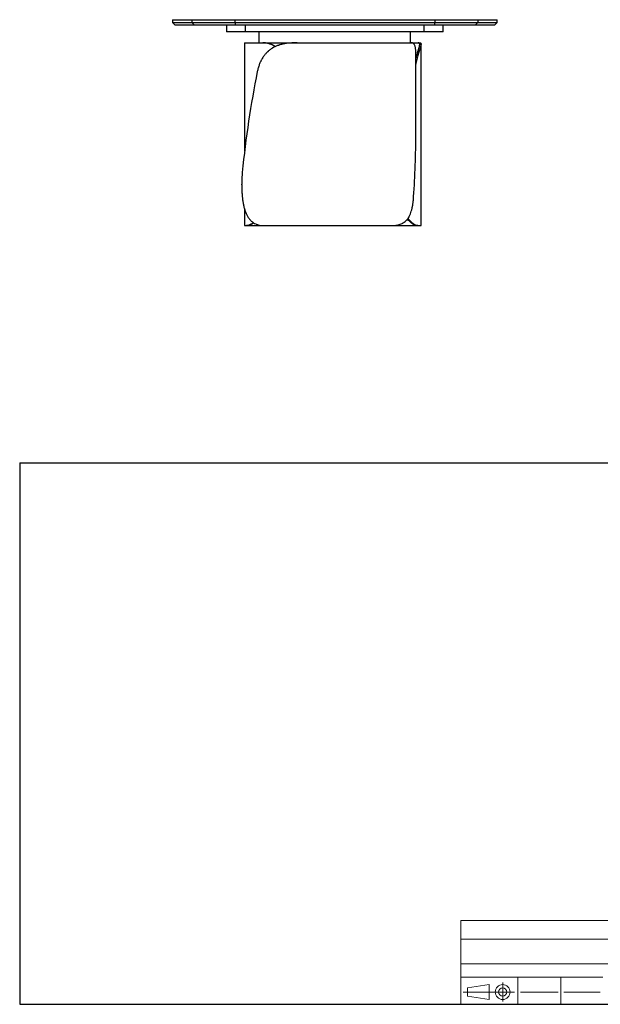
# Model space of a CAD drawing. Header units: millimetres. Extents: x 2 to 291, y 2 to 185.
# Tile 1 of 3: x 2 to 110, y 2 to 184. Entities that reach past the tile are written whole.
import ezdxf

# ---------------------------------------------------------------- set-up
doc = ezdxf.new("R2010")
doc.units = ezdxf.units.MM
doc.layers.add('FORMAT', color=7, linetype='Continuous')

msp = doc.modelspace()

# ---------------------------------------------------------------- linework, layer by layer
at = {"color": 7, "linetype": 'Continuous', "lineweight": 25}
for p, q in [((30.72206, 184.29683), (30.72206, 183.79683)), ((30.72206, 184.29683), (34.31023, 184.29683)), ((30.72206, 183.79683), (31.22206, 183.29683)), ((30.72206, 183.79683), (34.31023, 183.79683)), ((34.31023, 184.29683), (34.31023, 183.79683)), ((34.31023, 184.29683), (42.25829, 184.29683)), ((34.31023, 183.79683), (42.25829, 183.79683)), ((34.80506, 183.29683), (34.31023, 183.79683)), ((42.25829, 184.29683), (42.25829, 183.79683)), ((42.25829, 184.29683), (79.18583, 184.29683)), ((42.25829, 183.79683), (79.18583, 183.79683)), ((42.25829, 183.79683), (42.35572, 183.29683)), ((79.18583, 183.79683), (79.0884, 183.29683)), ((79.18583, 184.29683), (79.18583, 183.79683)), ((79.18583, 184.29683), (87.13389, 184.29683)), ((79.18583, 183.79683), (87.13389, 183.79683)), ((87.13389, 183.79683), (86.63906, 183.29683)), ((87.13389, 184.29683), (87.13389, 183.79683)), ((87.13389, 184.29683), (90.72206, 184.29683)), ((87.13389, 183.79683), (90.72206, 183.79683)), ((90.22206, 183.29683), (90.72206, 183.79683)), ((90.72206, 183.79683), (90.72206, 184.29683)), ((34.80506, 183.29683), (31.22206, 183.29683)), ((42.35572, 183.29683), (34.80506, 183.29683)), ((40.72206, 183.29683), (40.72206, 182.04683)), ((44.20697, 182.04683), (40.72206, 182.04683)), ((79.0884, 183.29683), (42.35572, 183.29683)), ((44.20697, 182.04683), (44.20697, 183.29683)), ((77.23715, 182.04683), (44.20697, 182.04683)), ((46.72206, 180.04683), (46.72206, 182.04683)), ((74.72206, 180.04683), (74.72206, 182.04683)), ((77.23715, 182.04683), (77.23715, 183.29683)), ((80.72206, 182.04683), (77.23715, 182.04683)), ((86.63906, 183.29683), (79.0884, 183.29683)), ((80.72206, 182.04683), (80.72206, 183.29683)), ((90.22206, 183.29683), (86.63906, 183.29683)), ((44.04706, 180.04683), (44.04706, 160.00239)), ((44.04706, 180.04683), (46.72206, 180.04683)), ((46.72206, 180.04683), (74.72206, 180.04683)), ((74.72206, 180.04683), (74.80773, 180.04683)), ((74.81372, 180.04683), (76.10687, 180.04683)), ((76.10687, 180.04683), (76.41202, 180.04683)), ((76.64706, 146.29683), (76.64706, 179.80339)), ((75.68206, 163.35724), (75.68206, 178.02302)), ((43.51654, 153.79683), (43.51654, 153.94607)), ((44.04706, 149.32889), (44.04706, 146.29683)), ((44.04706, 146.29683), (44.39325, 146.29683)), ((44.57414, 146.29683), (44.39325, 146.29683)), ((44.57414, 146.29683), (47.57713, 146.29683)), ((47.58336, 146.29683), (71.02264, 146.29683)), ((71.02598, 146.29683), (75.82309, 146.29683)), ((76.02958, 146.29683), (75.82309, 146.29683)), ((76.02958, 146.29683), (76.64706, 146.29683))]:
    msp.add_line(p, q, dxfattribs=at)
for centre, major_axis, ratio, start_param, end_param in [((59.18206, 155.04683), (5.63119, 54.97705), 0.28210575, 1.234238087, 1.580512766), ((59.18206, 171.29683), (-2.61129, 54.99456), 0.296248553, 4.332877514, 4.553460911)]:
    msp.add_ellipse(centre, major_axis=major_axis, ratio=ratio, start_param=start_param, end_param=end_param, dxfattribs=at)
for points, knots in [([(53.7401, 180.04683), (53.29229, 180.04683), (52.85543, 180.03018), (52.00394, 179.95346), (51.58931, 179.89345), (50.98463, 179.76136), (50.78595, 179.71029), (50.54131, 179.63637), (50.49256, 179.62108), (50.39545, 179.58944), (50.34702, 179.57309), (50.20279, 179.52255), (50.10808, 179.48694), (49.64169, 179.29895), (49.29145, 179.11694), (48.79991, 178.78884), (48.64171, 178.67027), (48.45104, 178.50946), (48.41322, 178.47663), (48.33867, 178.41001), (48.3019, 178.3762), (48.19312, 178.27328), (48.12263, 178.20267), (47.917, 177.98481), (47.78774, 177.83155), (47.54404, 177.50866), (47.4296, 177.33903), (47.26865, 177.07183), (47.21679, 176.98063), (47.14165, 176.84056), (47.11704, 176.79332), (47.06871, 176.69774), (47.04496, 176.64934), (46.92904, 176.4059), (46.84489, 176.20567), (46.69237, 175.7945), (46.62399, 175.58356), (46.50213, 175.1509), (46.44866, 174.9292), (46.40249, 174.70194)], [0, 0, 0, 0, 0.125, 0.125, 0.25, 0.25, 0.3125, 0.3125, 0.328125, 0.328125, 0.34375, 0.34375, 0.375, 0.375, 0.5, 0.5, 0.5625, 0.5625, 0.578125, 0.578125, 0.59375, 0.59375, 0.625, 0.625, 0.6875, 0.6875, 0.75, 0.75, 0.78125, 0.78125, 0.796875, 0.796875, 0.8125, 0.8125, 0.875, 0.875, 0.9375, 0.9375, 1, 1, 1, 1]), ([(49.73993, 179.32616), (49.68761, 179.35902), (49.49495, 179.48002), (49.15954, 179.64275), (48.76213, 179.8044), (48.39339, 179.91699), (48.0526, 179.99213), (47.7187, 180.0384), (47.50497, 180.04402), (47.3981, 180.04683)], [0, 0, 0, 0, 0.06471031, 0.238294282, 0.411884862, 0.557544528, 0.703209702, 0.851601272, 1, 1, 1, 1]), ([(47.52051, 180.04683), (47.64569, 180.04295), (47.89606, 180.03518), (48.29672, 179.9697), (48.71364, 179.86112), (49.14095, 179.70174), (49.5054, 179.53425), (49.72385, 179.4028), (49.80067, 179.35657)], [0, 0, 0, 0, 0.178633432, 0.357252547, 0.540731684, 0.724198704, 0.902997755, 1, 1, 1, 1]), ([(75.68104, 178.02302), (75.68136, 178.05471), (75.68316, 178.23486), (75.67364, 178.52452), (75.64845, 178.87824), (75.60444, 179.17793), (75.54211, 179.4325), (75.45765, 179.64452), (75.35553, 179.80401), (75.23996, 179.91709), (75.11393, 179.9921), (74.97155, 180.0384), (74.86234, 180.04402), (74.80773, 180.04683)], [0, 0, 0, 0, 0.022981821, 0.130650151, 0.238316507, 0.339235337, 0.44015477, 0.544058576, 0.647966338, 0.735155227, 0.822347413, 0.911171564, 1, 1, 1, 1]), ([(76.41202, 180.04683), (76.44491, 180.04495), (76.51072, 180.04119), (76.5794, 180.00787), (76.62659, 179.94991), (76.64886, 179.86117), (76.64684, 179.73797), (76.62091, 179.57783), (76.57184, 179.37743), (76.50137, 179.13247), (76.41099, 178.83933), (76.30482, 178.49906), (76.18774, 178.115), (76.0632, 177.68519), (75.93428, 177.20671), (75.8149, 176.71175), (75.73023, 176.33071), (75.69113, 176.12224), (75.68206, 176.07389)], [0, 0, 0, 0, 0.063950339, 0.127940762, 0.19187757, 0.257852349, 0.323891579, 0.389844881, 0.455962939, 0.522074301, 0.5899741, 0.6578676, 0.724071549, 0.790271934, 0.858786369, 0.927299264, 0.983137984, 1, 1, 1, 1]), ([(75.68206, 176.99706), (75.70203, 177.0809), (75.75815, 177.31647), (75.85331, 177.67331), (75.96299, 178.06603), (76.06715, 178.42153), (76.16116, 178.73732), (76.24318, 179.01613), (76.31045, 179.25877), (76.35865, 179.45778), (76.38771, 179.61742), (76.39947, 179.74395), (76.39355, 179.86416), (76.35666, 179.96305), (76.28356, 180.01892), (76.19754, 180.04336), (76.13711, 180.04567), (76.10687, 180.04683)], [0, 0, 0, 0, 0.036791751, 0.103379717, 0.171863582, 0.240350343, 0.30778039, 0.37521472, 0.444269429, 0.513329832, 0.574350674, 0.635429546, 0.696462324, 0.790611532, 0.88477603, 0.942338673, 1, 1, 1, 1]), ([(43.61873, 156.10118), (43.58371, 155.74973), (43.55848, 155.39435), (43.52489, 154.67598), (43.51654, 154.31299), (43.51654, 153.94607)], [0, 0, 0, 0, 0.5, 0.5, 1, 1, 1, 1]), ([(43.51654, 153.79683), (43.51654, 153.54349), (43.52055, 153.29232), (43.53645, 152.79417), (43.54835, 152.5472), (43.58049, 152.05744), (43.60072, 151.81465), (43.63184, 151.51384), (43.63835, 151.45381), (43.652, 151.33402), (43.65913, 151.27423), (43.68134, 151.09627), (43.69727, 150.9792), (43.74858, 150.63261), (43.78746, 150.4077), (43.87567, 149.97002), (43.925, 149.75724), (44.00803, 149.44732), (44.03722, 149.34556), (44.08346, 149.19528), (44.09929, 149.14552), (44.13175, 149.04705), (44.14832, 148.99844), (44.23302, 148.75844), (44.30654, 148.57622), (44.4663, 148.2308), (44.55254, 148.0676), (44.73928, 147.7602), (44.83978, 147.61599), (44.97551, 147.44789), (45.00311, 147.41496), (45.05901, 147.35068), (45.08735, 147.31929), (45.17353, 147.22738), (45.23254, 147.16908), (45.41438, 147.0029), (45.54202, 146.90371), (45.81088, 146.72775), (45.95212, 146.65097), (46.17489, 146.5524), (46.25113, 146.52227), (46.40583, 146.46806), (46.48442, 146.44389), (46.72398, 146.37989), (46.8887, 146.34852), (47.22833, 146.30699), (47.40324, 146.29683), (47.58336, 146.29683)], [0, 0, 0, 0, 0.0625, 0.0625, 0.125, 0.125, 0.1875, 0.1875, 0.203125, 0.203125, 0.21875, 0.21875, 0.25, 0.25, 0.3125, 0.3125, 0.375, 0.375, 0.40625, 0.40625, 0.421875, 0.421875, 0.4375, 0.4375, 0.5, 0.5, 0.5625, 0.5625, 0.625, 0.625, 0.640625, 0.640625, 0.65625, 0.65625, 0.6875, 0.6875, 0.75, 0.75, 0.8125, 0.8125, 0.84375, 0.84375, 0.875, 0.875, 0.9375, 0.9375, 1, 1, 1, 1]), ([(71.02264, 146.29683), (71.353, 146.29683), (71.66559, 146.31349), (72.25595, 146.39021), (72.53372, 146.45021), (72.92441, 146.5823), (73.0503, 146.63337), (73.20224, 146.7073), (73.23235, 146.72259), (73.29204, 146.75422), (73.32165, 146.77058), (73.40935, 146.82112), (73.46632, 146.85673), (73.7438, 147.04472), (73.94231, 147.22673), (74.20823, 147.55482), (74.29156, 147.67339), (74.3894, 147.8342), (74.40867, 147.86704), (74.4464, 147.93366), (74.46488, 147.96747), (74.51917, 148.07039), (74.55385, 148.141), (74.65361, 148.35885), (74.71442, 148.51211), (74.82598, 148.835), (74.87673, 149.00464), (74.94613, 149.27184), (74.96815, 149.36303), (74.99959, 149.5031), (75.00981, 149.55034), (75.02972, 149.64592), (75.03944, 149.69432), (75.08649, 149.93777), (75.11952, 150.13799), (75.17791, 150.54916), (75.20327, 150.76011), (75.24746, 151.19276), (75.26629, 151.41447), (75.28226, 151.64172)], [0, 0, 0, 0, 0.125, 0.125, 0.25, 0.25, 0.3125, 0.3125, 0.328125, 0.328125, 0.34375, 0.34375, 0.375, 0.375, 0.5, 0.5, 0.5625, 0.5625, 0.578125, 0.578125, 0.59375, 0.59375, 0.625, 0.625, 0.6875, 0.6875, 0.75, 0.75, 0.78125, 0.78125, 0.796875, 0.796875, 0.8125, 0.8125, 0.875, 0.875, 0.9375, 0.9375, 1, 1, 1, 1]), ([(75.82309, 146.29683), (75.76653, 146.30072), (75.6534, 146.30851), (75.45437, 146.37388), (75.23461, 146.48289), (74.99645, 146.64065), (74.74586, 146.84387), (74.4843, 147.0981), (74.28334, 147.31369), (74.17041, 147.45984), (74.14913, 147.48739)], [0, 0, 0, 0, 0.1364406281, 0.2728703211, 0.4130121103, 0.5531446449, 0.6897117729, 0.8262750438, 0.9672559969, 1, 1, 1, 1]), ([(74.2389, 147.61229), (74.27617, 147.5628), (74.39912, 147.39955), (74.60817, 147.1672), (74.86345, 146.91077), (75.11275, 146.69925), (75.33934, 146.53963), (75.54027, 146.42658), (75.71751, 146.35156), (75.88282, 146.30526), (75.98066, 146.29964), (76.02958, 146.29683)], [0, 0, 0, 0, 0.054506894, 0.179779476, 0.305052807, 0.434030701, 0.563013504, 0.671242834, 0.779476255, 0.889735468, 1, 1, 1, 1]), ([(44.39325, 146.29683), (44.44864, 146.29967), (44.55964, 146.30537), (44.77021, 146.35659), (45.00974, 146.44429), (45.28057, 146.58128), (45.50059, 146.71142), (45.63461, 146.81272), (45.6621, 146.8335)], [0, 0, 0, 0, 0.189872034, 0.380532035, 0.571263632, 0.761539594, 0.951088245, 1, 1, 1, 1]), ([(45.73583, 146.78593), (45.69582, 146.75698), (45.56908, 146.66527), (45.37493, 146.55284), (45.15512, 146.44259), (44.95861, 146.36644), (44.79952, 146.32236), (44.67161, 146.30031), (44.60663, 146.29799), (44.57414, 146.29683)], [0, 0, 0, 0, 0.076718, 0.243023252, 0.409629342, 0.576165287, 0.742144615, 0.871070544, 1, 1, 1, 1])]:
    msp.add_open_spline(points, degree=3, knots=knots, dxfattribs=at)
at = {"layer": 'FORMAT', "color": 251, "true_color": 0x484848}
for p, q in [((2.5, 102.5), (146, 102.5)), ((2.5, 102.5), (2.5, 2.5)), ((2.5, 2.5), (146, 2.5))]:
    msp.add_line(p, q, dxfattribs=at)
at = {"layer": 'FORMAT', "color": 251, "lineweight": 18, "true_color": 0x484848}
for p, q in [((146, 18), (84, 18)), ((84, 18), (84, 2.5)), ((84, 14.5), (146, 14.5)), ((84, 10), (123, 10)), ((84, 7.5), (110.25, 7.5)), ((94.5, 7.5), (94.5, 2.5)), ((102.5, 7.5), (102.5, 2.5)), ((85.22616, 5.51421), (89.22616, 6.13921)), ((85.22616, 4.01421), (85.22616, 5.51421)), ((89.22616, 6.13921), (89.22616, 3.38921)), ((91.73012, 6.52038), (91.73012, 3.03025)), ((93.94146, 4.76421), (84.44672, 4.76421)), ((89.22616, 3.38921), (85.22616, 4.01421)), ((95, 4.75), (102, 4.75)), ((103, 4.75), (109.75, 4.75))]:
    msp.add_line(p, q, dxfattribs=at)
for radius in [1.375, 0.75]:
    msp.add_circle((91.73012, 4.76421), radius, dxfattribs=at)

doc.saveas('drawing.dxf')
